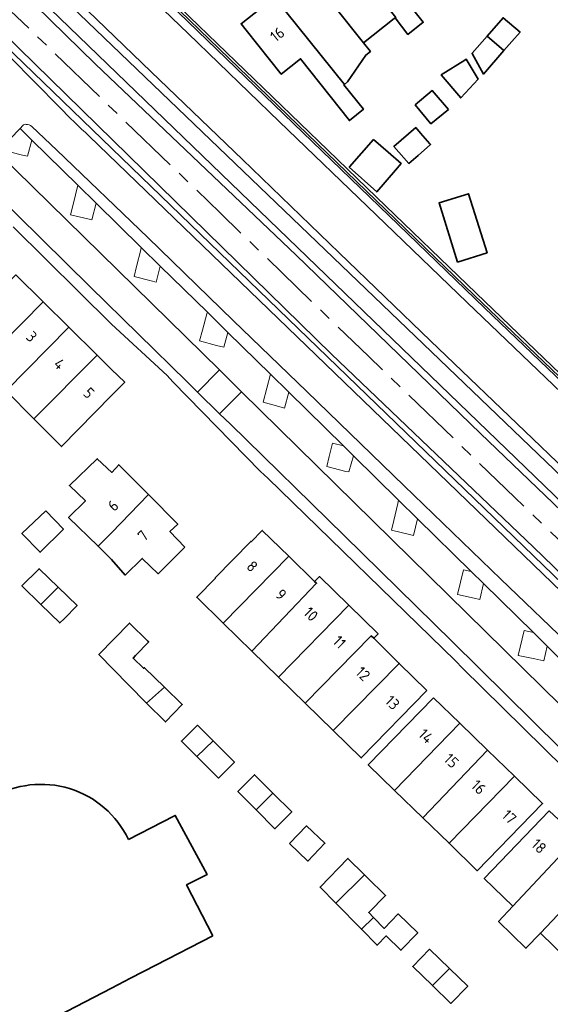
# Model space of a CAD drawing. Extents: x 152761 to 155748, y 459947 to 462743.
# Tile 229 of 256: x 154989 to 155054, y 461985 to 462105. Entities that reach past the tile are written whole.
import ezdxf
from ezdxf.enums import TextEntityAlignment as Align

# ---------------------------------------------------------------- set-up
doc = ezdxf.new("R2010")
doc.units = 0
doc.header["$LTSCALE"] = 0.75
doc.linetypes.add('AM-AS', pattern=[16, 10, -2, 2, -2])
for name, color, linetype, lineweight in [('B-RO-AM-AS_SPOOR-G', 251, 'AM-AS', 18), ('B-RO-GR-BEPLANTING_CULTUUR_HEESTERS-GV', 251, 'CONTINUOUS', 18), ('B-RO-GR-GROENVOORZIENING-GV', 251, 'CONTINUOUS', 18), ('B-RO-IE-TERREINAFSCHEIDING_KUNSTMATIG_HEKWERK-G', 251, 'IE-TERREINAFSCHEIDING-KUNSTMATIG', 18), ('B-RO-IE-TERREINAFSCHEIDING_KUNSTMATIG_MUUR-G', 251, 'IE-TERREINAFSCHEIDING-KUNSTMATIG-DICHT', 18), ('B-RO-IE-TERREINAFSCHEIDING_KUNSTMATIG_MUUR-GV', 251, 'CONTINUOUS', 18), ('B-RO-OG-BEBOUWING-GV', 6, 'CONTINUOUS', 35), ('B-RO-OG-BEBOUWING-T18', 1, 'CONTINUOUS', 18), ('B-RO-OG-TERREIN_ONBEGROEID-GV', 251, 'CONTINUOUS', 18), ('B-RO-VH-VERHARDING_ASFALT-GV', 251, 'CONTINUOUS', 18), ('B-RO-VH-VERHARDING_BETONSTRAATSTEEN-GV', 251, 'CONTINUOUS', 18), ('B-RO-VH-VERHARDING_HALFVERHARDING-GV', 251, 'CONTINUOUS', 18), ('B-RO-VH-VERHARDING_STRAATBAKSTEEN-GV', 251, 'CONTINUOUS', 18), ('B-RO-VH-VERHARDING_TEGEL-GV', 251, 'CONTINUOUS', 18)]:
    doc.layers.add(name, color=color, linetype=linetype, lineweight=lineweight)
doc.styles.add('NLCS-ISO-M200-T18', font='NLCS-ISO.ttf', dxfattribs={"height": 0.36})
doc.linetypes.add('IE-TERREINAFSCHEIDING-KUNSTMATIG', pattern='A,4,[82,NLCS.SHX,S=0.75,R=90,X=0,Y=0],4,-2', length=10)
doc.linetypes.add('IE-TERREINAFSCHEIDING-KUNSTMATIG-DICHT', pattern='A,8,-1,[82,NLCS.SHX,S=0.75,R=90,X=0,Y=0],-1', length=10)

msp = doc.modelspace()

# ---------------------------------------------------------------- linework, layer by layer
at = {"layer": 'B-RO-AM-AS_SPOOR-G', "flags": 128}
msp.add_lwpolyline([(155681.987, 461195.763), (155672.897, 461211.998), (155658.384, 461238), (155648.351, 461255.973), (155631.803, 461285.539), (155617.005, 461312.012), (155604.143, 461335.108), (155586.106, 461367.342), (155573.02, 461390.792), (155559.991, 461413.975), (155544.73, 461441.297), (155529.591, 461468.574), (155516.181, 461492.539), (155500.425, 461520.67), (155487.311, 461544.201), (155472.908, 461569.975), (155459.676, 461593.56), (155452.428, 461606.124), (155446.443, 461616.221), (155440.009, 461626.758), (155432.431, 461638.783), (155427.999, 461645.62), (155419.637, 461658.231), (155411.687, 461669.817), (155404.43, 461680.083), (155396.489, 461691.108), (155386.222, 461704.969), (155375.934, 461718.105), (155367.385, 461728.826), (155358.538, 461739.712), (155349.636, 461750.151), (155339.349, 461762.035), (155326.593, 461776.143), (155315.623, 461787.804), (155302.965, 461800.863), (155286.683, 461817.004), (155279.088, 461824.405), (155265.87, 461837.192), (155251.91, 461850.736), (155235.055, 461867.015), (155223.768, 461877.851), (155210.731, 461890.47), (155196.665, 461904.045), (155180.515, 461919.578), (155162.215, 461937.301), (155146.061, 461952.951), (155129.233, 461969.126), (155112.429, 461985.449), (155089.419, 462007.664), (155069.182, 462027.224), (155049.179, 462046.54), (155031.327, 462063.779), (155013.24, 462081.298), (154991.538, 462102.251), (154971.216, 462121.853), (154947.336, 462145.018), (154926.087, 462165.465), (154903.331, 462187.394), (154885.668, 462204.449), (154866.26, 462223.265), (154854.532, 462234.618), (154837.057, 462251.563), (154828.307, 462260.46), (154819.869, 462269.224), (154807.197, 462281.919), (154798.331, 462290.411), (154775.258, 462312.873), (154762.216, 462325.461), (154742.643, 462344.37), (154723.927, 462362.402), (154710.544, 462375.359), (154692.99, 462392.257), (154675.511, 462409.117), (154657.482, 462426.5), (154637.826, 462445.435), (154617.093, 462465.509), (154594.11, 462487.696), (154586.212, 462495.316)], dxfattribs=at)
at = {"layer": 'B-RO-GR-BEPLANTING_CULTUUR_HEESTERS-GV', "flags": 128}
for points in [[(155144.963, 461974.7), (155145.179, 461974.997), (155145.061, 461975.091), (155144.977, 461974.992), (155142.443, 461977.139), (155044.234, 462071.257), (154985.542, 462127.971), (154984.597, 462128.883), (154863.02, 462246.363), (154853.037, 462256.167), (154843.167, 462266.13), (154834.79, 462274.708), (154829.082, 462280.441), (154828.884, 462280.246), (154830.969, 462278.132), (154844.308, 462264.577)], [(155167.222, 461927.577), (155110.046, 461982.746), (154988.098, 462100.702), (154875.373, 462209.725), (154832.53, 462251.161), (154832.149, 462250.767), (154987.605, 462100.363), (154993.68, 462094.158)], [(154847.739, 462246.089), (154991.355, 462107.365), (155140.92, 461962.856), (155142.094, 461964.09), (155136.932, 461970.298), (154993.08, 462108.477), (154992.782, 462108.765), (154992.518, 462108.491), (154992.457, 462108.428), (154887.644, 462209.685), (154857.734, 462238.58)], [(154863.489, 462245.55), (155045.478, 462069.704), (155142.795, 461976.399), (155143.561, 461975.763), (155144.963, 461974.7)], [(154989.183, 462091.945), (154988.834, 462091.588), (154990.278, 462090.177), (154995.881, 462084.662), (154998.115, 462082.488), (155003.622, 462077.069), (155005.945, 462074.77), (155011.686, 462069.155), (155014.176, 462066.704), (155019.392, 462061.586), (155021.602, 462059.402), (155028.29, 462052.831), (155029.495, 462051.638), (155035.014, 462046.226), (155037.328, 462043.936), (155043.871, 462037.493), (155045.372, 462036.023), (155051.475, 462030.031), (155053.123, 462028.4), (155059.29, 462022.316)], [(155102.945, 461983.013), (155099.906, 461985.961), (155088.415, 461997.067), (155077.267, 462007.832), (155066.867, 462017.879), (155056.454, 462027.914), (155047.498, 462036.559), (155035.674, 462047.971), (155023.807, 462059.476), (155014.836, 462068.136), (155004.442, 462078.269), (154993.312, 462088.938), (154990.295, 462091.835)], [(154997.256, 462090.68), (155109.093, 461982.651), (155164.407, 461929.189)]]:
    msp.add_lwpolyline(points, dxfattribs=at)
at = {"layer": 'B-RO-GR-BEPLANTING_CULTUUR_HEESTERS-GV'}
for points in [[(154993.68, 462094.158, 0.0113389), (154997.256, 462090.68)], [(154989.567, 462092.101, 0.302879), (154989.183, 462091.945)], [(154990.295, 462091.835, 0.1567467), (154989.567, 462092.101)]]:
    msp.add_lwpolyline(points, format="xyb", dxfattribs=at)
at = {"layer": 'B-RO-GR-GROENVOORZIENING-GV', "flags": 128}
for points in [[(155168.12, 461927.617), (155161.431, 461934.055), (155143.562, 461951.538), (155119.541, 461974.592), (155051.469, 462040.466), (155026.839, 462064.039), (154986.833, 462103.233), (154970.491, 462118.951), (154951.346, 462137.418), (154936.429, 462152.155), (154903.829, 462183.355), (154873.091, 462213.297), (154875.373, 462209.725), (154988.098, 462100.702), (155110.046, 461982.746), (155167.222, 461927.577), (155167.65, 461927.164)], [(154990.278, 462090.177), (154988.834, 462091.588), (154986.392, 462089.09), (154986.434, 462089.025), (154989.153, 462088.353), (154989.761, 462088.203)], [(154995.843, 462084.502), (154995.356, 462082.478), (154995.003, 462081.06), (154997.099, 462080.564), (154997.604, 462080.441), (154998.115, 462082.488), (154995.881, 462084.662)], [(155004.84, 462073.003), (155005.444, 462072.842), (155005.945, 462074.77), (155003.622, 462077.069), (155003.55, 462076.773), (155003.053, 462074.753), (155002.75, 462073.525)], [(155012.817, 462065.097), (155013.699, 462064.88), (155014.176, 462066.704), (155011.686, 462069.155), (155011.629, 462068.961), (155011.075, 462066.967), (155010.718, 462065.652)], [(155020.408, 462057.642), (155021.098, 462057.449), (155021.602, 462059.402), (155019.392, 462061.586), (155018.51, 462058.171)], [(155029.495, 462051.638), (155028.29, 462052.831), (155026.966, 462053.156), (155026.553, 462051.523), (155026.252, 462050.319), (155028.568, 462049.709), (155028.938, 462049.655)], [(155034.908, 462045.783), (155034.419, 462043.747), (155034.155, 462042.546), (155036.332, 462042.029), (155036.837, 462041.905), (155037.328, 462043.936), (155035.014, 462046.226)], [(155044.924, 462034.06), (155045.372, 462036.023), (155043.871, 462037.493), (155042.919, 462037.711), (155042.213, 462034.686), (155044.22, 462034.24)], [(155051.475, 462030.031), (155050.315, 462030.292), (155049.607, 462027.255), (155051.609, 462026.831), (155052.726, 462026.578), (155053.123, 462028.4)]]:
    msp.add_lwpolyline(points, close=True, dxfattribs=at)
at = {"layer": 'B-RO-IE-TERREINAFSCHEIDING_KUNSTMATIG_HEKWERK-G', "flags": 128}
for points in [[(154875.373, 462209.725), (154988.098, 462100.702), (155110.046, 461982.746), (155167.222, 461927.577)], [(154991.355, 462107.365), (155140.92, 461962.856)]]:
    msp.add_lwpolyline(points, dxfattribs=at)
at = {"layer": 'B-RO-IE-TERREINAFSCHEIDING_KUNSTMATIG_MUUR-G', "flags": 128}
msp.add_lwpolyline([(154985.542, 462127.971), (155044.234, 462071.257), (155142.443, 461977.139), (155144.977, 461974.992), (155145.061, 461975.091)], dxfattribs=at)
at = {"layer": 'B-RO-IE-TERREINAFSCHEIDING_KUNSTMATIG_MUUR-GV', "flags": 128}
for points in [[(154843.398, 462266.356), (154835.02, 462274.935), (154830.017, 462279.965), (154829.508, 462280.477), (154829.323, 462280.663), (154829.082, 462280.441), (154834.79, 462274.708), (154843.167, 462266.13), (154853.037, 462256.167), (154863.02, 462246.363), (154984.597, 462128.883), (154985.542, 462127.971), (155044.234, 462071.257), (155142.443, 461977.139), (155144.977, 461974.992), (155145.061, 461975.091), (155145.186, 461975.238), (155144.939, 461975.447)], [(155144.939, 461975.447), (155142.659, 461977.379), (155123.553, 461995.689), (155116.655, 462002.3), (155090.984, 462026.902), (155085.937, 462031.739), (155053.756, 462062.579), (155044.458, 462071.49), (155032.313, 462083.226), (155026.382, 462088.957), (155009.521, 462105.25), (155006.941, 462107.742), (155002.023, 462112.494), (154999.473, 462114.958), (154982.052, 462131.792), (154965.879, 462147.42), (154940.823, 462171.632), (154940.701, 462171.75), (154863.245, 462246.595)]]:
    msp.add_lwpolyline(points, dxfattribs=at)
at = {"layer": 'B-RO-OG-BEBOUWING-GV', "flags": 128}
for points in [[(155034.385, 462109.152), (155035.927, 462110.383), (155036.708, 462111.007), (155031.815, 462117.136), (155027.718, 462113.876), (155034.661, 462105.152), (155034.59, 462105.097), (155036.143, 462103.09), (155038.014, 462104.573)], [(155034.488, 462105.017), (155034.59, 462105.097), (155034.661, 462105.152), (155027.718, 462113.876), (155023.806, 462110.762), (155030.718, 462102.076)], [(155030.718, 462102.076), (155023.806, 462110.762), (155019.893, 462107.649), (155028.397, 462096.963), (155028.794, 462097.29), (155031.011, 462100.56), (155031.579, 462101.019), (155030.714, 462102.073)], [(155016.42, 462103.606), (155020.702, 462098.225), (155023.062, 462100.11), (155029.01, 462092.56), (155030.713, 462093.938), (155028.335, 462096.912), (155028.397, 462096.963), (155019.893, 462107.649), (155015.797, 462104.389)], [(155048.83, 462102.225), (155049.83, 462103.375), (155047.761, 462105.124), (155045.822, 462102.893), (155047.864, 462101.114)], [(155043.994, 462100.789), (155043.975, 462100.767), (155045.367, 462098.242), (155047.864, 462101.114), (155045.822, 462102.893)], [(155043.106, 462099.943), (155040.219, 462098.133), (155042.588, 462095.334), (155044.709, 462097.632), (155043.27, 462100.046)], [(155041.106, 462093.901), (155039.122, 462096.221), (155037.046, 462094.478), (155038.948, 462092.181)], [(155037.388, 462088.32), (155038.906, 462089.637), (155038.835, 462089.717), (155037.696, 462091.03), (155037.103, 462091.713), (155034.446, 462089.407), (155036.248, 462087.33)], [(155033.728, 462088.704), (155031.968, 462090.234), (155029.033, 462086.9), (155028.994, 462086.856), (155032.345, 462083.855), (155034.642, 462086.509), (155035.334, 462087.308)], [(155042.205, 462075.294), (155045.802, 462076.417), (155043.549, 462083.634), (155039.952, 462082.511)], [(154984.008, 462062.688), (154991.657, 462070.423), (154988.312, 462073.725), (154981.765, 462067.316), (154981.756, 462067.307), (154981.797, 462067.265), (154980.62, 462066.064)], [(154987.162, 462059.544), (154994.802, 462067.318), (154991.657, 462070.423), (154984.008, 462062.688)], [(154994.802, 462067.318), (154987.162, 462059.544), (154990.521, 462056.156), (154998.248, 462063.916)], [(154990.521, 462056.156), (154993.896, 462052.75), (155000, 462058.973), (155001.602, 462060.606), (155000, 462062.187), (154998.248, 462063.916)], [(154998.35, 462040.574), (154999.99, 462042.222), (155004.49, 462046.895), (155000.875, 462050.535), (155000.025, 462049.589), (154998.247, 462051.26), (154994.856, 462048.005), (154996.811, 462046.11), (154994.765, 462044.107)], [(155008.925, 462040.479), (155007.122, 462042.394), (155008.065, 462043.295), (155004.49, 462046.895), (154999.99, 462042.222), (154998.35, 462040.574), (154999.992, 462038.954), (155001.679, 462037.068), (155003.747, 462039.106), (155005.67, 462037.218)], [(154991.964, 462044.901), (154989.073, 462042.146), (154991.278, 462039.853), (154994.12, 462042.657)], [(155013.628, 462031.197), (155021.613, 462039.362), (155018.379, 462042.524), (155017.023, 462041.137), (155016.983, 462041.174), (155012.644, 462036.721), (155012.675, 462036.692), (155010.395, 462034.36)], [(155017.12, 462027.781), (155024.998, 462036.058), (155024.762, 462036.283), (155021.613, 462039.362), (155013.628, 462031.197)], [(154991.392, 462033.459), (154993.48, 462035.593), (154991.168, 462037.838), (154991.083, 462037.753), (154989.069, 462035.731)], [(155024.762, 462036.283), (155024.998, 462036.058), (155017.12, 462027.781), (155020.367, 462024.605), (155028.922, 462033.381), (155025.345, 462036.879)], [(154993.48, 462035.593), (154991.392, 462033.459), (154993.686, 462031.213), (154994.221, 462031.714), (154995.794, 462033.347)], [(155023.619, 462021.422), (155031.664, 462029.638), (155031.97, 462029.338), (155032.501, 462029.88), (155028.922, 462033.381), (155020.367, 462024.605)], [(155004.267, 462021.413), (155006.47, 462023.357), (155004.021, 462025.743), (155003.894, 462025.677), (155002.624, 462026.92), (155002.936, 462027.241), (155004.543, 462028.893), (155004.442, 462028.991), (155002.192, 462031.191), (154998.462, 462027.381), (155002.055, 462023.661)], [(155027.042, 462018.074), (155035.09, 462026.279), (155031.97, 462029.338), (155031.664, 462029.638), (155023.619, 462021.422)], [(155038.454, 462022.981), (155035.09, 462026.279), (155027.042, 462018.074), (155030.447, 462014.743)], [(155006.47, 462023.357), (155004.267, 462021.413), (155006.592, 462019.14), (155008.627, 462021.255)], [(155039.286, 462022.071), (155031.315, 462013.901), (155034.528, 462010.774), (155042.49, 462018.958)], [(155012.387, 462016.812), (155010.48, 462018.728), (155008.692, 462016.956), (155008.525, 462016.791), (155010.386, 462014.919)], [(155037.976, 462007.417), (155045.87, 462015.673), (155042.49, 462018.958), (155034.528, 462010.774)], [(155010.386, 462014.919), (155013.025, 462012.266), (155014.977, 462014.21), (155012.387, 462016.812)], [(155041.171, 462004.307), (155049.132, 462012.504), (155045.87, 462015.673), (155037.976, 462007.417)], [(155019.688, 462010.429), (155017.436, 462012.672), (155015.408, 462010.617), (155017.623, 462008.4)], [(155049.132, 462012.504), (155041.171, 462004.307), (155044.609, 462000.961), (155052.579, 462009.154)], [(155019.688, 462010.429), (155017.623, 462008.4), (155019.929, 462006.093), (155021.975, 462008.151)], [(155048.95, 461996.618), (155056.819, 462005.052), (155053.383, 462008.258), (155045.452, 462000.029)], [(155021.717, 462004.269), (155023.934, 462002.133), (155026.02, 462004.307), (155023.783, 462006.438)], [(155056.819, 462005.052), (155048.95, 461996.618), (155047.209, 461994.752), (155050.543, 461991.501), (155052.301, 461993.35), (155060.787, 462002.274), (155060.126, 462002.915), (155059.646, 462002.414)], [(155030.867, 462000.438), (155028.826, 462002.452), (155025.428, 461998.963), (155027.359, 461996.995)], [(155063.387, 461998.349), (155062.49, 461999.217), (155063.191, 461999.942), (155063.132, 462000), (155060.787, 462002.274), (155052.301, 461993.35), (155055.516, 461990.216)], [(155027.359, 461996.995), (155030.482, 461993.814), (155031.944, 461995.249), (155031.366, 461995.847), (155033.416, 461997.921), (155033.289, 461998.046), (155031.31, 462000), (155030.946, 462000.359), (155030.867, 462000.438)], [(155030.482, 461993.814), (155032.393, 461991.867), (155033.493, 461992.998), (155035.293, 461991.244), (155037.351, 461993.355), (155034.969, 461995.677), (155033.243, 461993.906), (155031.944, 461995.249)], [(155041.212, 461989.007), (155038.784, 461991.367), (155036.743, 461989.268), (155039.141, 461986.937)], [(155039.141, 461986.937), (155041.393, 461984.748), (155043.434, 461986.847), (155041.212, 461989.007)]]:
    msp.add_lwpolyline(points, close=True, dxfattribs=at)
for points in [[(154985.45, 462009.884), (154984.187, 462012.27), (154984.161, 462012.324), (154984.971, 462012.743), (154979.332, 462023.391), (154967.056, 462016.719), (154970.503, 462010.24), (154970.755, 462010.377), (154970.845, 462010.205), (154973.553, 462004.99), (154976.145, 462000), (154976.542, 461999.307), (154975.742, 461998.859), (154980.335, 461990.11), (154981.186, 461990.509), (154986.877, 461979.81), (154988.008, 461980.396), (155000, 461986.616), (155002.327, 461987.822), (155005.403, 461989.417), (155012.364, 461993.027)], [(155012.364, 461993.027), (155009.148, 461999.231), (155011.668, 462000.5), (155007.766, 462007.718), (155007.607, 462007.636), (155002.05, 462004.775)]]:
    msp.add_lwpolyline(points, dxfattribs=at)
at = {"layer": 'B-RO-OG-BEBOUWING-GV'}
msp.add_lwpolyline([(155002.05, 462004.775, 0.4407838), (154985.45, 462009.884)], format="xyb", dxfattribs=at)
at = {"layer": 'B-RO-OG-TERREIN_ONBEGROEID-GV', "flags": 128}
msp.add_lwpolyline([(155208.2, 461901.066), (155152.902, 461953.802), (155142.094, 461964.09), (155140.92, 461962.856), (154991.355, 462107.365), (154990.672, 462106.666), (154998.045, 462099.46), (155022.518, 462076.142), (155045.001, 462054.332), (155074.589, 462025.938), (155102.014, 461998.922), (155124.035, 461977.628), (155143.879, 461958.584), (155170.19, 461933.713), (155197.427, 461907.496), (155220.469, 461885.08), (155220.802, 461885.408), (155223.558, 461882.736), (155223.637, 461882.861), (155207.472, 461898.537)], dxfattribs=at)
at = {"layer": 'B-RO-VH-VERHARDING_ASFALT-GV', "flags": 128}
for points in [[(154993.68, 462094.158), (154987.605, 462100.363), (154832.149, 462250.767)], [(155145.933, 461974.399), (155145.179, 461974.997), (155144.963, 461974.7), (155143.561, 461975.763), (155142.795, 461976.399), (155045.478, 462069.704), (154863.489, 462245.55)], [(154860.425, 462236.714), (154992.782, 462108.765), (154993.08, 462108.477), (155136.932, 461970.298), (155142.094, 461964.09), (155152.902, 461953.802)], [(154987.856, 462123.955), (154998.233, 462113.919), (155009.332, 462103.205), (155020.425, 462092.464), (155032.266, 462081.056), (155043.388, 462070.342), (155055.807, 462058.416), (155067.674, 462047.052), (155079.225, 462035.971), (155091.102, 462024.588), (155102.962, 462013.227), (155125.265, 461991.847), (155136.391, 461981.159), (155147.546, 461970.502), (155158.677, 461959.88), (155158.785, 461959.766), (155158.951, 461959.93), (155160.128, 461961.096), (155149.188, 461971.601), (155145.765, 461974.098), (155145.933, 461974.399)], [(155217.381, 461903.45), (155217.324, 461903.704), (155206.962, 461913.632), (155178.083, 461941.308), (155163.599, 461955.145), (155159.348, 461959.232), (155158.785, 461959.766), (155158.677, 461959.88), (155147.546, 461970.502), (155136.391, 461981.159), (155125.265, 461991.847), (155102.962, 462013.227), (155091.102, 462024.588), (155079.225, 462035.971), (155067.674, 462047.052), (155055.807, 462058.416), (155043.388, 462070.342), (155032.266, 462081.056), (155020.425, 462092.464), (155009.332, 462103.205), (154998.233, 462113.919), (154987.856, 462123.955)], [(155152.902, 461953.802), (155154.06, 461955.002), (155154.199, 461955.146), (155154.029, 461955.309), (155142.636, 461966.209), (155131.513, 461976.87), (155120.362, 461987.548), (155109.21, 461998.241), (155098.068, 462008.925), (155086.204, 462020.305), (155075.051, 462030.985), (155063.236, 462042.321), (155051.372, 462053.699), (155038.901, 462065.674), (155027.762, 462076.404), (155015.953, 462087.793), (155004.829, 462098.516), (154993.746, 462109.249), (154983.363, 462119.259)], [(154983.363, 462119.259), (154993.746, 462109.249), (155004.829, 462098.516), (155015.953, 462087.793), (155027.762, 462076.404), (155038.901, 462065.674), (155051.372, 462053.699), (155063.236, 462042.321), (155075.051, 462030.985), (155086.204, 462020.305), (155098.068, 462008.925), (155109.21, 461998.241), (155120.362, 461987.548), (155131.513, 461976.87), (155142.636, 461966.209), (155154.029, 461955.309), (155154.199, 461955.146), (155154.87, 461954.525), (155159.136, 461950.44), (155173.58, 461936.6), (155188.027, 461922.762), (155202.474, 461908.904), (155212.81, 461898.996), (155213.073, 461898.949)], [(154986.52, 462095.887), (154985.57, 462094.879), (154983.078, 462092.393), (154983.184, 462092.287), (154986.278, 462089.203), (154986.392, 462089.09), (154988.834, 462091.588), (154989.183, 462091.945)], [(154990.295, 462091.835), (154993.312, 462088.938), (155004.442, 462078.269), (155014.836, 462068.136), (155023.807, 462059.476), (155035.674, 462047.971), (155047.498, 462036.559), (155056.454, 462027.914), (155066.867, 462017.879), (155077.267, 462007.832), (155088.415, 461997.067), (155099.906, 461985.961), (155102.945, 461983.013)], [(155164.407, 461929.189), (155109.093, 461982.651), (154997.256, 462090.68)]]:
    msp.add_lwpolyline(points, dxfattribs=at)
at = {"layer": 'B-RO-VH-VERHARDING_ASFALT-GV'}
for points in [[(154997.256, 462090.68, -0.0113389), (154993.68, 462094.158)], [(154989.183, 462091.945, -0.302879), (154989.567, 462092.101)], [(154989.567, 462092.101, -0.1567467), (154990.295, 462091.835)]]:
    msp.add_lwpolyline(points, format="xyb", dxfattribs=at)
at = {"layer": 'B-RO-VH-VERHARDING_BETONSTRAATSTEEN-GV', "flags": 128}
for points in [[(155034.419, 462043.747), (155034.908, 462045.783), (155035.014, 462046.226), (155029.495, 462051.638), (155028.938, 462049.655), (155028.568, 462049.709), (155026.252, 462050.319), (155026.553, 462051.523), (155026.966, 462053.156), (155028.29, 462052.831), (155021.602, 462059.402), (155021.098, 462057.449), (155020.408, 462057.642), (155018.51, 462058.171), (155019.392, 462061.586), (155014.176, 462066.704), (155013.699, 462064.88), (155012.817, 462065.097), (155010.718, 462065.652), (155011.075, 462066.967), (155011.629, 462068.961), (155011.686, 462069.155), (155005.945, 462074.77), (155005.444, 462072.842), (155004.84, 462073.003), (155002.75, 462073.525), (155003.053, 462074.753), (155003.55, 462076.773), (155003.622, 462077.069), (154998.115, 462082.488), (154997.604, 462080.441), (154997.099, 462080.564), (154995.003, 462081.06), (154995.356, 462082.478), (154995.843, 462084.502), (154995.881, 462084.662), (154990.278, 462090.177), (154989.761, 462088.203), (154989.153, 462088.353), (154986.434, 462089.025)], [(154986.208, 462088.545), (155013.147, 462062.106), (155014.042, 462061.234), (155014.95, 462060.331), (155015.854, 462059.457), (155059.36, 462016.669), (155060.257, 462015.788), (155061.165, 462014.902), (155062.063, 462014.021), (155093.2, 461983.389), (155098.294, 461982.408), (155098.274, 461983.596)], [(155059.29, 462022.316), (155053.123, 462028.4), (155052.726, 462026.578), (155051.609, 462026.831), (155049.607, 462027.255), (155050.315, 462030.292), (155051.475, 462030.031), (155045.372, 462036.023), (155044.924, 462034.06), (155044.22, 462034.24), (155042.213, 462034.686), (155042.919, 462037.711), (155043.871, 462037.493), (155037.328, 462043.936), (155036.837, 462041.905), (155036.332, 462042.029), (155034.155, 462042.546), (155034.419, 462043.747)]]:
    msp.add_lwpolyline(points, dxfattribs=at)
at = {"layer": 'B-RO-VH-VERHARDING_HALFVERHARDING-GV', "flags": 128}
for points in [[(154806.335, 462278.914), (154817.056, 462268.204), (154830.878, 462254.084), (154841.782, 462243.393), (154856.028, 462229.779), (154873.091, 462213.297), (154903.829, 462183.355), (154936.429, 462152.155), (154951.346, 462137.418), (154970.491, 462118.951), (154986.833, 462103.233), (155026.839, 462064.039), (155051.469, 462040.466), (155119.541, 461974.592), (155143.562, 461951.538), (155161.431, 461934.055), (155168.12, 461927.617)], [(155168.12, 461927.617), (155214.407, 461882.908), (155218.621, 461878.86), (155219.805, 461880.037), (155219.851, 461880.015), (155221.483, 461881.743), (155222.404, 461880.873), (155222.915, 461881.734), (155219.977, 461884.594), (155220.469, 461885.08), (155197.427, 461907.496), (155170.19, 461933.713), (155143.879, 461958.584), (155124.035, 461977.628), (155102.014, 461998.922), (155074.589, 462025.938), (155045.001, 462054.332), (155022.518, 462076.142), (154998.045, 462099.46), (154990.672, 462106.666), (154991.355, 462107.365), (154847.739, 462246.089)]]:
    msp.add_lwpolyline(points, dxfattribs=at)
at = {"layer": 'B-RO-VH-VERHARDING_STRAATBAKSTEEN-GV', "flags": 128}
for points in [[(154986.434, 462089.025), (154986.392, 462089.09), (154986.278, 462089.203), (154983.184, 462092.287), (154983.078, 462092.393), (154980.397, 462089.661), (154980.052, 462089.314), (154987.968, 462081.567), (154988.518, 462080.994), (154997.404, 462072.256), (155009.162, 462060.718), (155010.499, 462059.394)], [(155010.499, 462059.394), (155013.147, 462062.106), (154986.208, 462088.545)]]:
    msp.add_lwpolyline(points, dxfattribs=at)
for points in [[(155013.147, 462062.106), (155010.499, 462059.394), (155011.387, 462058.514), (155012.282, 462057.631), (155013.17, 462056.75), (155015.854, 462059.457), (155014.95, 462060.331), (155014.042, 462061.234)], [(155059.36, 462016.669), (155015.854, 462059.457), (155013.17, 462056.75), (155014.489, 462055.49), (155028.363, 462041.879), (155041.525, 462028.934), (155054.695, 462015.976), (155056.673, 462013.983)]]:
    msp.add_lwpolyline(points, close=True, dxfattribs=at)
at = {"layer": 'B-RO-VH-VERHARDING_TEGEL-GV', "flags": 128}
for points in [[(155090.559, 461978.602), (155095.639, 461973.952), (155096.476, 461974.867), (155095.574, 461975.765), (155093.045, 461978.241), (155082.058, 461989.025), (155071.017, 461999.937), (155060.725, 462010.036), (155059.329, 462011.327), (155058.475, 462012.229), (155057.576, 462013.128), (155056.673, 462013.983), (155054.695, 462015.976), (155041.525, 462028.934), (155028.363, 462041.879), (155014.489, 462055.49), (155013.17, 462056.75), (155012.282, 462057.631), (155011.387, 462058.514), (155010.499, 462059.394), (155009.162, 462060.718), (154997.404, 462072.256), (154988.518, 462080.994), (154987.968, 462081.567)], [(154987.983, 462079.572), (155000, 462067.708), (155006.768, 462061.415), (155007.465, 462060.655), (155018.174, 462049.708), (155019.078, 462048.885), (155041.944, 462026.571), (155042.816, 462025.688), (155055.18, 462013.535), (155068.948, 462000), (155076.983, 461992.101), (155077.646, 461991.449), (155090.007, 461979.298)]]:
    msp.add_lwpolyline(points, dxfattribs=at)

# ---------------------------------------------------------------- texts
at = {"layer": 'B-RO-OG-BEBOUWING-T18', "style": 'NLCS-ISO-M200-T18'}
for s, rotation, p in [('16', 38.3, (155020.215, 462103.089)), ('3', 315.4, (154990.255, 462066.186)), ('4', 315.4, (154993.641, 462062.843)), ('5', 315.4, (154997.232, 462059.299)), ('6', 44.8, (155000.19, 462045.548)), ('7', 44.8, (155003.84, 462041.873)), ('8', 315.6, (155017.154, 462038.128)), ('9', 315.6, (155020.677, 462034.683)), ('10', 315.6, (155024.311, 462032.295)), ('11', 315.6, (155027.801, 462028.882)), ('12', 315.6, (155030.667, 462025.014)), ('13', 315.6, (155034.259, 462021.492)), ('14', 315.8, (155038.352, 462017.401)), ('15', 315.8, (155041.448, 462014.393)), ('16', 315.8, (155044.77, 462011.165)), ('17', 315.8, (155048.507, 462007.534)), ('18', 317, (155052.127, 462003.959))]:
    msp.add_text(s, height=1.35, rotation=rotation, dxfattribs=at).set_placement(p, align=Align.MIDDLE)

doc.saveas('drawing.dxf')
